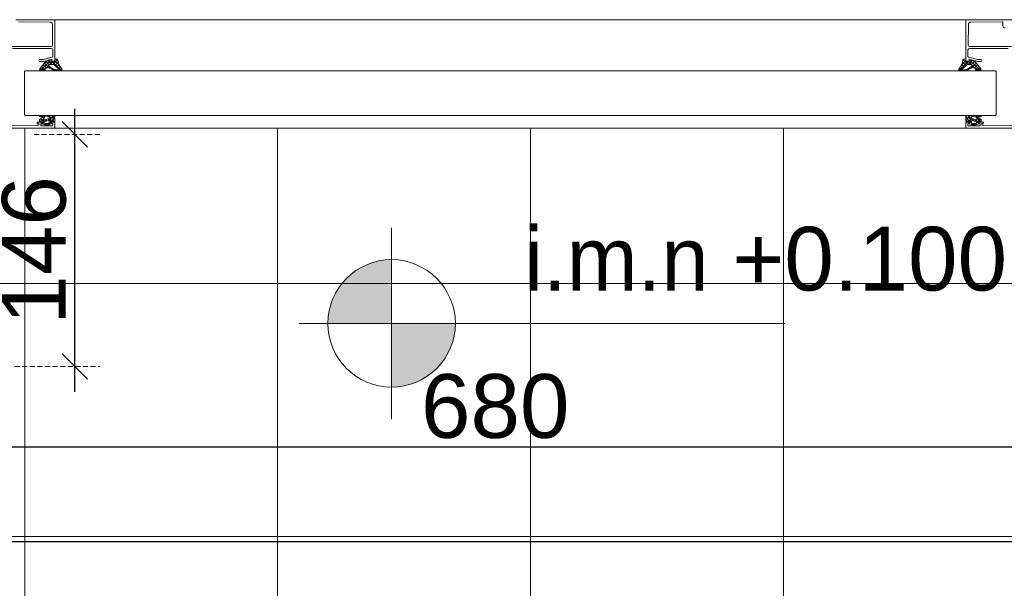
# Model space of a CAD drawing. Header units: millimetres. Extents: x 3652085 to 3778338, y -303702 to -273644.
# Tile 206 of 256: x 3691931 to 3692549, y -285182 to -284826. Entities that reach past the tile are written whole.
import ezdxf

# ---------------------------------------------------------------- set-up
doc = ezdxf.new("R2010")
doc.units = ezdxf.units.MM
doc.header["$PDMODE"] = 34
for name, pattern in [('AUSGEZOGEN', [0]), ('DASHED', [0.75, 0.5, -0.25]), ('HIDDEN2', [4.7625, 3.175, -1.5875])]:
    doc.linetypes.add(name, pattern=pattern)
doc.layers.add('!!!! BALCONY', color=7, linetype='Continuous')
doc.layers.add('DOOR', color=7, linetype='AUSGEZOGEN')
doc.layers.add('DIM-03    (HAUSART)', color=111, linetype='Continuous', lineweight=5)
doc.layers.add('SYMBOL-FLOOR   (HAUSART)', color=2, linetype='Continuous', lineweight=5)
doc.styles.add('1-100 Eng HA', font='arial.ttf', dxfattribs={"height": 200})
doc.styles.add('1-20 Eng HA', font='arial.ttf', dxfattribs={"height": 40})
doc.dimstyles.new('1-20 Eng HA', dxfattribs={"dimtxt": 40, "dimasz": 16, "dimexe": 16, "dimexo": 5, "dimgap": 5, "dimtad": 1, "dimdec": 0, "dimlfac": -1, "dimzin": 0, "dimdsep": 46, "dimtxsty": '1-20 Eng HA', "dimblk": 'OBLIQUE', "dimcen": 0.09, "dimdle": 16, "dimclrd": 256, "dimclre": 256, "dimclrt": 256, "dimadec": 0, "dimazin": 0, "dimtfac": 1, "dimtdec": 0, "dimtofl": 0, "dimtmove": 0, "dimatfit": 3, "dimldrblk": 'OBLIQUE', "dimfxl": 1, "dimtolj": 1, "dimtzin": 0, "dimlwe": 0, "dimarcsym": 0})

# ---------------------------------------------------------------- blocks, each defined once
blk = doc.blocks.new('F_042')
at = {"lineweight": 0}
for p, q in [((941.56, -40.07), (935.39, -46.24)), ((937.26, -42.64), (939.35, -44.73)), ((938.13, -41.54), (941.31, -44.72)), ((939.08, -40.58), (938.15, -41.51)), ((940.78, -42.82), (938.57, -45.03)), ((939.13, -40.56), (941.09, -42.53)), ((940.53, -40), (943.04, -42.51)), ((943.23, -40.37), (941.06, -42.54)), ((942.87, -40.37), (945.23, -42.73)), ((946.24, -39.33), (943.06, -42.51)), ((944.76, -38.84), (944.49, -39.11)), ((944.49, -40.02), (947.4, -42.92)), ((944.86, -42.68), (944.49, -43.05)), ((946.72, -40.82), (944.86, -42.68)), ((945.23, -42.73), (948.74, -46.24)), ((945.41, -38.96), (946.57, -40.12)), ((946.61, -42.89), (945.51, -44)), ((947.16, -42.35), (946.61, -42.89)), ((1512.35, -46.3), (1515.94, -42.7)), ((1513.45, -43.22), (1513.7, -42.98)), ((1513.7, -42.98), (1516.5, -40.17)), ((1514.24, -42.91), (1513.79, -42.47)), ((1515.4, -44.07), (1514.24, -42.91)), ((1515.99, -42.7), (1514.25, -40.95)), ((1514.36, -40.35), (1515.78, -38.92)), ((1517.78, -42.51), (1514.68, -39.42)), ((1515.94, -42.7), (1518.28, -40.37)), ((1516.42, -43.12), (1515.99, -42.7)), ((1516.5, -39.27), (1516.1, -38.86)), ((1519.75, -42.51), (1517.6, -40.37)), ((1518.1, -42.51), (1520.57, -40.04)), ((1525.5, -46.3), (1519.39, -40.18)), ((1520.01, -42.57), (1521.98, -40.61)), ((1522.17, -44.94), (1520.23, -43)), ((1520.26, -44.29), (1522.93, -41.62)), ((1523.42, -42.24), (1521.65, -40.48)), ((1521.75, -44.77), (1523.8, -42.73)), ((935.53, -44.85), (937.05, -46.37)), ((936.4, -43.74), (937.91, -45.26)), ((938.01, -45.59), (937.23, -46.37)), ((938.27, -45.61), (938.53, -45.88)), ((941.61, -43.96), (941.02, -44.55)), ((942.79, -44.75), (942.27, -45.27)), ((943.97, -45.54), (943.52, -45.99)), ((944.27, -45.7), (944.93, -46.37)), ((945.71, -45.77), (945.11, -46.37)), ((946.3, -45.77), (946.9, -46.37)), ((947.79, -43.69), (946.54, -44.94)), ((947.68, -45.77), (947.08, -46.37)), ((948.59, -44.86), (947.8, -45.65)), ((1513.06, -45.67), (1512.33, -44.94)), ((1514.38, -45.02), (1513.14, -43.79)), ((1513.76, -46.37), (1513.16, -45.77)), ((1514.25, -46.37), (1514.85, -45.77)), ((1515.73, -46.37), (1515.13, -45.77)), ((1516.22, -46.37), (1517.1, -45.48)), ((1517.37, -46.05), (1516.93, -45.6)), ((1518.62, -45.33), (1518.11, -44.81)), ((1519.87, -44.61), (1519.29, -44.02)), ((1520.04, -44.51), (1520.19, -44.37)), ((1522.45, -46.04), (1522.9, -45.6)), ((1523.6, -46.37), (1522.83, -45.6)), ((1523.2, -45.3), (1524.66, -43.83)), ((1524.09, -46.37), (1525.53, -44.93)), ((935, -78.31), (934.93, -78.24)), ((938.12, -75.35), (935.11, -78.36)), ((936.22, -75.29), (935.36, -74.43)), ((937.82, -79.01), (935.41, -76.6)), ((936.49, -74.86), (936.07, -75.29)), ((936.35, -79.66), (936.1, -79.41)), ((936.43, -79.17), (936.13, -79.47)), ((936.99, -74.37), (936.57, -74.79)), ((937.45, -76.52), (936.74, -75.8)), ((938.5, -77.1), (936.99, -78.61)), ((937.91, -74.86), (937.42, -74.37)), ((938.32, -79.39), (937.66, -80.05)), ((938.86, -77.93), (938.03, -77.1)), ((939.07, -80.25), (938.15, -79.34)), ((938.73, -74.75), (938.58, -74.89)), ((939.11, -74.37), (938.73, -74.75)), ((939.62, -74.45), (939.54, -74.37)), ((940.34, -79.5), (939.55, -80.29)), ((940.15, -74.98), (939.62, -74.45)), ((940.37, -77.32), (939.7, -76.65)), ((940.48, -77.24), (940.18, -77.54)), ((940.53, -77.47), (940.37, -77.32)), ((941.04, -80.11), (940.42, -79.49)), ((943.35, -74.37), (940.48, -77.24)), ((941.23, -74.37), (940.59, -75.01)), ((941.55, -78.5), (940.71, -77.66)), ((942.32, -77.52), (941.03, -78.81)), ((941.61, -76.44), (941.05, -75.87)), ((942, -78.94), (941.55, -78.5)), ((941.74, -76.57), (941.61, -76.44)), ((942.85, -75.56), (941.66, -74.37)), ((942.59, -79.53), (942.21, -79.16)), ((942.42, -77.42), (942.32, -77.52)), ((942.69, -79.27), (942.33, -79.63)), ((943.54, -78.37), (942.59, -77.42)), ((944.49, -77.19), (942.85, -75.56)), ((944.49, -75.35), (943.42, -76.42)), ((944.49, -77.47), (943.59, -78.37)), ((944.09, -74.67), (943.79, -74.37)), ((944.49, -75.07), (944.09, -74.67)), ((1517.73, -75.26), (1516.5, -76.49)), ((1518.82, -78.37), (1516.5, -76.05)), ((1516.66, -78.33), (1516.54, -78.21)), ((1517.81, -77.3), (1516.75, -78.36)), ((1518.09, -75.52), (1516.94, -74.37)), ((1518.63, -74.37), (1517.73, -75.26)), ((1518.79, -76.22), (1518.09, -75.52)), ((1518.97, -76.14), (1518.85, -76.26)), ((1519.13, -78.11), (1518.87, -78.37)), ((1520.75, -74.37), (1518.97, -76.14)), ((1520.7, -80.25), (1519, -78.55)), ((1520.01, -75.32), (1519.06, -74.37)), ((1520.21, -77.02), (1519.13, -78.11)), ((1520.27, -77.7), (1519.36, -76.79)), ((1520.06, -79.29), (1519.44, -79.92)), ((1520.07, -79.29), (1520.06, -79.29)), ((1520.76, -76.47), (1520.21, -77.02)), ((1521.21, -74.4), (1521.18, -74.37)), ((1521.94, -79.54), (1521.19, -80.29)), ((1521.74, -74.93), (1521.21, -74.4)), ((1522.62, -77.93), (1521.38, -76.69)), ((1522.26, -77.09), (1521.51, -77.85)), ((1522.73, -80.16), (1522.1, -79.53)), ((1522.43, -74.8), (1522.34, -74.9)), ((1522.87, -74.37), (1522.43, -74.8)), ((1523.89, -75.47), (1523.2, -76.15)), ((1524.42, -79.73), (1523.21, -78.52)), ((1525.14, -76.33), (1523.23, -78.25)), ((1523.76, -74.82), (1523.3, -74.37)), ((1525.18, -78.37), (1523.59, -76.78)), ((1524.43, -79.17), (1523.64, -79.96)), ((1524.23, -75.29), (1523.88, -74.94)), ((1524.49, -74.87), (1523.92, -75.43)), ((1524.99, -74.37), (1524.58, -74.78)), ((1526.12, -77.48), (1525.23, -78.37)), ((1526.09, -75.03), (1525.42, -74.37)), ((1526.12, -77.18), (1525.45, -76.52))]:
    blk.add_line(p, q, dxfattribs=at)
for points in [[(880.99, -14.37), (1517, -14.37)], [(824.49, -82.37), (1517, -82.37)]]:
    blk.add_lwpolyline(points, dxfattribs=at)
for points in [[(917.99, -32.37), (942.28, -32.37, -0.4137), (943.28, -33.37), (943.29, -37.35, -0.339968), (942.92, -37.84), (937.21, -39.37), (935.09, -39.37, 0.999985), (935.09, -40.57), (937.36, -40.57), (942.59, -39.17), (942.59, -40.57), (943.99, -40.57, 0.414214), (944.49, -40.07), (944.49, -14.87, 0.4142), (943.99, -14.37), (919.99, -14.37, 0.414227)], [(919.99, -19.57, 0.414161), (921.29, -18.27), (921.29, -16.18, -0.416523), (921.79, -15.68), (941.52, -15.83, -0.410062), (943.01, -17.32), (943.14, -30.16), (943.14, -30.16, -0.416011), (942.14, -31.17), (915.84, -31.17, 0.49432)], [(1543, -32.37), (1518.71, -32.37, 0.4137), (1517.71, -33.37), (1517.7, -37.35, 0.339968), (1518.07, -37.84), (1523.78, -39.37), (1525.9, -39.37, -0.999985), (1525.9, -40.57), (1523.63, -40.57), (1518.4, -39.17), (1518.4, -40.57), (1517, -40.57, -0.414214), (1516.5, -40.07), (1516.5, -14.87, -0.4142), (1517, -14.37), (1541, -14.37, -0.414227)], [(1539.2, -15.68), (1519.47, -15.83, 0.410062), (1517.98, -17.32), (1517.85, -30.16), (1517.85, -30.16, 0.416011), (1518.85, -31.17), (1545.15, -31.17, -0.49432)], [(855.99, -82.37), (943.99, -82.37, 0.414214), (944.49, -81.87), (944.49, -79.07, 0.414214), (943.99, -78.57), (942.39, -78.57, 1), (942.39, -79.37), (943.29, -79.37), (943.29, -80.47, -0.414214), (942.79, -80.97), (936.19, -80.97, -0.414214), (935.69, -80.47), (935.69, -79.37), (936.59, -79.37, 1), (936.59, -78.57), (933.89, -78.57, 1.00001), (933.89, -79.37), (934.49, -79.37), (934.49, -80.07, -0.414214), (933.99, -80.57), (933.49, -80.57), (933.49, -80.72), (913.09, -80.57)], [(1580, -82.37), (1517, -82.37, -0.414214), (1516.5, -81.87), (1516.5, -79.07, -0.414214), (1517, -78.57), (1518.6, -78.57, -1), (1518.6, -79.37), (1517.7, -79.37), (1517.7, -80.47, 0.414214), (1518.2, -80.97), (1524.8, -80.97, 0.414214), (1525.3, -80.47), (1525.3, -79.37), (1524.4, -79.37, -1), (1524.4, -78.57), (1527.1, -78.57, -1.00001), (1527.1, -79.37), (1526.5, -79.37), (1526.5, -80.07, 0.414214), (1527, -80.57), (1527.5, -80.57), (1527.5, -80.72), (1547.9, -80.57)]]:
    blk.add_lwpolyline(points, format="xyb", dxfattribs=at)
for points in [[(946.65, -40.41, 0.073105), (947.43, -42.99, 0.073105), (948.92, -45.24, -0.611617), (948.31, -46.37), (944.76, -46.37, -0.135371), (943.86, -46.18), (940.86, -44.46, 0.600795), (940.11, -44.4, -0.039523), (936.88, -45.57), (938.17, -45.6, -0.98584), (938.16, -46.37), (935.83, -46.37, -0.588526), (935.18, -45.28), (938.56, -40.99, -0.170077), (939.03, -40.6), (941.18, -39.74, -0.46953), (941.45, -39.84), (941.65, -40.29, 0.327485), (941.79, -40.37), (944.29, -40.37, 0.417705), (944.49, -40.2), (944.49, -39, -0.496087), (944.73, -38.83), (945.67, -39.02, -0.281435), (946.41, -39.63), (946.63, -40.33), (946.65, -40.41)], [(944.25, -42.83, 0.353239), (943.77, -42.51), (941.24, -42.51, 0.527417), (940.78, -43.11), (940.97, -43.47, 0.120402), (941.12, -43.63), (943.92, -45.5, 0.199747), (944.76, -45.77), (947.99, -45.77), (948, -45.68), (947.65, -45.62, -0.133794), (946.78, -45.17), (944.25, -42.83)], [(1514.35, -40.41, -0.073105), (1513.56, -42.99, -0.073105), (1512.07, -45.24, 0.611617), (1512.68, -46.37), (1516.23, -46.37, 0.135371), (1517.13, -46.18), (1520.13, -44.46, -0.600795), (1520.88, -44.4, 0.039523), (1524.11, -45.57), (1522.82, -45.6, 0.98584), (1522.83, -46.37), (1525.16, -46.37, 0.588526), (1525.81, -45.28), (1522.43, -40.99, 0.170077), (1521.96, -40.6), (1519.81, -39.74, 0.46953), (1519.54, -39.84), (1519.34, -40.29, -0.327485), (1519.2, -40.37), (1516.7, -40.37, -0.417705), (1516.5, -40.2), (1516.5, -39, 0.496087), (1516.26, -38.83), (1515.32, -39.02, 0.281435), (1514.58, -39.63), (1514.36, -40.33), (1514.35, -40.41)], [(1516.74, -42.83, -0.353239), (1517.22, -42.51), (1519.75, -42.51, -0.527417), (1520.21, -43.11), (1520.03, -43.47, -0.120402), (1519.88, -43.63), (1517.07, -45.5, -0.199747), (1516.23, -45.77), (1513, -45.77), (1512.99, -45.68), (1513.34, -45.62, 0.133794), (1514.21, -45.17), (1516.74, -42.83)], [(935.54, -74.37), (944.19, -74.37, -0.198913), (944.4, -74.46, -0.198913), (944.49, -74.67), (944.49, -78.07, -0.414214), (944.19, -78.37), (942.09, -78.37, 0.414214), (941.99, -78.47), (941.99, -78.87, 0.414214), (942.29, -79.17), (942.51, -79.17, -0.665155), (942.65, -79.51), (940.77, -80.21), (939.72, -80.3, -0.037416), (938.73, -80.21), (937.88, -80.12), (936.28, -79.64, -0.217158), (936.15, -79.53), (936.12, -79.45, -0.544925), (936.3, -79.17), (936.69, -79.17, 0.414214), (936.99, -78.87), (936.99, -78.47, 0.414214), (936.89, -78.37), (935.18, -78.37, -0.414214), (934.88, -78.07), (934.88, -77.09, -0.264132), (935.02, -76.83), (937.07, -75.61, 0.587695), (937.06, -75.43), (936.85, -75.32, 0.120185), (936.71, -75.29), (935.63, -75.29, -0.056618), (935.56, -75.28), (935.1, -75.17, -0.685292), (935.02, -74.62), (935.39, -74.41), (935.54, -74.37)], [(938.33, -74.88), (936.18, -74.77), (936.16, -74.82), (937.65, -75.01, -0.095683), (937.76, -75.04), (937.98, -75.16, -0.273211), (938.13, -75.43), (938.13, -75.75, -0.243176), (938.01, -76), (937.57, -76.31, 0.195639), (937.45, -76.5), (937.41, -76.74, 0.468397), (937.7, -77.1), (938.67, -77.1, 0.118373), (938.94, -77.03), (939.91, -76.54, -0.118373), (940.18, -76.47), (940.75, -76.47, 0.414214), (941.05, -76.17), (941.05, -75.59, 0.399031), (940.48, -74.99), (938.33, -74.88)], [(939.85, -77.68), (939.4, -77.88, -0.103917), (939.16, -77.93), (938.06, -77.93, 0.439256), (937.76, -78.26), (937.83, -79.04, 0.321894), (938.05, -79.31), (938.7, -79.52), (939.56, -79.57), (940.74, -79.46, 0.142395), (940.91, -79.32, 0.142395), (940.98, -79.11), (941.03, -78.79, 0.11993), (941.02, -78.65), (940.72, -77.67, 0.446268), (940.31, -77.48), (939.85, -77.68)], [(942.4, -77.42), (942.82, -77.42, 0.414214), (943.42, -76.82), (943.42, -76.25, 0.141814), (943.39, -76.15), (943.37, -76.12, 0.209904), (943.1, -75.94), (942.86, -75.89, 0.204901), (942.55, -75.96), (941.81, -76.51, 0.153119), (941.67, -76.7), (941.6, -76.89, 0.515891), (941.98, -77.42), (942.4, -77.42)], [(1525.45, -74.37), (1516.8, -74.37, 0.198913), (1516.59, -74.46, 0.198913), (1516.5, -74.67), (1516.5, -78.07, 0.414214), (1516.8, -78.37), (1518.9, -78.37, -0.414214), (1519, -78.47), (1519, -78.87, -0.414214), (1518.7, -79.17), (1518.48, -79.17, 0.665155), (1518.34, -79.51), (1520.22, -80.21), (1521.27, -80.3, 0.037416), (1522.26, -80.21), (1523.11, -80.12), (1524.71, -79.64, 0.217158), (1524.84, -79.53), (1524.88, -79.45, 0.544925), (1524.69, -79.17), (1524.3, -79.17, -0.414214), (1524, -78.87), (1524, -78.47, -0.414214), (1524.1, -78.37), (1525.82, -78.37, 0.414214), (1526.12, -78.07), (1526.12, -77.09, 0.264132), (1525.97, -76.83), (1523.92, -75.61, -0.587695), (1523.93, -75.43), (1524.14, -75.32, -0.120185), (1524.28, -75.29), (1525.37, -75.29, 0.056618), (1525.43, -75.28), (1525.89, -75.17, 0.685292), (1525.97, -74.62), (1525.6, -74.41), (1525.45, -74.37)], [(1518.59, -77.42), (1518.17, -77.42, -0.414214), (1517.57, -76.82), (1517.57, -76.25, -0.141814), (1517.6, -76.15), (1517.62, -76.12, -0.209904), (1517.89, -75.94), (1518.13, -75.89, -0.204901), (1518.44, -75.96), (1519.18, -76.51, -0.153119), (1519.33, -76.7), (1519.39, -76.89, -0.515891), (1519.01, -77.42), (1518.59, -77.42)], [(1522.66, -74.88), (1524.81, -74.77), (1524.83, -74.82), (1523.34, -75.01, 0.095683), (1523.24, -75.04), (1523.01, -75.16, 0.273211), (1522.86, -75.43), (1522.86, -75.75, 0.243176), (1522.99, -76), (1523.42, -76.31, -0.195639), (1523.54, -76.5), (1523.59, -76.74, -0.468397), (1523.29, -77.1), (1522.32, -77.1, -0.118373), (1522.05, -77.03), (1521.08, -76.54, 0.118373), (1520.81, -76.47), (1520.24, -76.47, -0.414214), (1519.94, -76.17), (1519.94, -75.59, -0.399031), (1520.51, -74.99), (1522.66, -74.88)], [(1521.14, -77.68), (1521.59, -77.88, 0.103917), (1521.83, -77.93), (1522.93, -77.93, -0.439256), (1523.23, -78.26), (1523.17, -79.04, -0.321894), (1522.94, -79.31), (1522.29, -79.52), (1521.43, -79.57), (1520.26, -79.46, -0.142395), (1520.08, -79.32, -0.142395), (1520.01, -79.11), (1519.96, -78.79, -0.11993), (1519.97, -78.65), (1520.28, -77.67, -0.446268), (1520.68, -77.48), (1521.14, -77.68)]]:
    blk.add_lwpolyline(points, format="xyb", close=True, dxfattribs=at)
at = {"layer": 'DOOR', "color": 4, "linetype": 'AUSGEZOGEN', "lineweight": 0}
for p, q in [((925.99, -46.37), (925.49, -46.87)), ((925.49, -46.87), (925.49, -73.87)), ((925.99, -46.37), (959.49, -46.37)), ((1535, -46.37), (1535.5, -46.87)), ((1535.5, -46.87), (1535.5, -73.87)), ((925.49, -73.87), (925.99, -74.37)), ((1535.5, -73.87), (1535, -74.37)), ((925.99, -74.37), (959.49, -74.37))]:
    blk.add_line(p, q, dxfattribs=at)
for points in [[(1535, -46.37), (925.99, -46.37)], [(1535, -74.37), (925.99, -74.37)]]:
    blk.add_lwpolyline(points, dxfattribs=at)
blk = doc.blocks.new('_Oblique')
at = {"color": 0, "linetype": 'ByBlock', "lineweight": -2}
blk.add_line((-0.5, -0.5), (0.5, 0.5), dxfattribs=at)
blk = doc.blocks.new('*D478')
at = {"layer": 'Defpoints', "color": 0, "lineweight": 0, "transparency": 16777216}
for p in [(3691889.91, -284891.91), (3692569.93, -284893.71), (3692569.93, -285093.71)]:
    blk.add_point(p, dxfattribs=at)
at = {"layer": 'DIM-03    (HAUSART)', "linetype": 'HIDDEN2', "lineweight": 0, "transparency": 16777216}
for p, q in [((3691889.91, -284896.91), (3691889.91, -285109.71)), ((3692569.93, -284898.71), (3692569.93, -285109.71))]:
    blk.add_line(p, q, dxfattribs=at)
at = {"layer": 'DIM-03    (HAUSART)', "lineweight": -2, "transparency": 16777216}
blk.add_line((3691873.91, -285093.71), (3692585.93, -285093.71), dxfattribs=at)
at = {"layer": 'DIM-03    (HAUSART)', "lineweight": -2, "transparency": 16777216, "xscale": 16, "yscale": 16, "zscale": 16, "rotation": 180}
blk.add_blockref('_Oblique', (3691889.91, -285093.71), dxfattribs=at)
at = {"layer": 'DIM-03    (HAUSART)', "lineweight": -2, "transparency": 16777216, "xscale": 16, "yscale": 16, "zscale": 16}
blk.add_blockref('_Oblique', (3692569.93, -285093.71), dxfattribs=at)
at = {"layer": 'DIM-03    (HAUSART)', "lineweight": 0, "transparency": 16777216, "insert": (3692229.92, -285068.29), "char_height": 40, "attachment_point": 5, "style": '1-20 Eng HA'}
blk.add_mtext('\\A1;680', dxfattribs=at)
blk = doc.blocks.new('*D480')
at = {"layer": 'Defpoints', "color": 0, "lineweight": 0, "transparency": 16777216}
for p in [(3691874.42, -284893.71), (3693504.42, -284891.81), (3693504.42, -285152.93)]:
    blk.add_point(p, dxfattribs=at)
at = {"layer": 'DIM-03    (HAUSART)', "linetype": 'HIDDEN2', "lineweight": 0, "transparency": 16777216}
for p, q in [((3691874.42, -284898.71), (3691874.42, -285168.93)), ((3693504.42, -284896.81), (3693504.42, -285168.93))]:
    blk.add_line(p, q, dxfattribs=at)
at = {"layer": 'DIM-03    (HAUSART)', "lineweight": -2, "transparency": 16777216}
blk.add_line((3691858.42, -285152.93), (3693520.42, -285152.93), dxfattribs=at)
at = {"layer": 'DIM-03    (HAUSART)', "lineweight": -2, "transparency": 16777216, "xscale": 16, "yscale": 16, "zscale": 16, "rotation": 180}
blk.add_blockref('_Oblique', (3691874.42, -285152.93), dxfattribs=at)
at = {"layer": 'DIM-03    (HAUSART)', "lineweight": -2, "transparency": 16777216, "xscale": 16, "yscale": 16, "zscale": 16}
blk.add_blockref('_Oblique', (3693504.42, -285152.93), dxfattribs=at)
at = {"layer": 'DIM-03    (HAUSART)', "lineweight": 0, "transparency": 16777216, "insert": (3692689.42, -285127.49), "char_height": 40, "attachment_point": 5, "style": '1-20 Eng HA'}
blk.add_mtext('\\A1;1630', dxfattribs=at)
blk = doc.blocks.new('A$C49A54BFA')
at = {"layer": 'SYMBOL-FLOOR   (HAUSART)'}
h = blk.add_hatch(color=256, dxfattribs=at)
h.paths.add_polyline_path([(0, 200, 0.414214), (-200, 0), (0, 0)])
h.paths.add_polyline_path([(200, 0), (0, 0), (0, -200, 0.414214)])
for p, q in [((0, -300), (0, 300)), ((-289.7, 0), (1234, 0))]:
    blk.add_line(p, q, dxfattribs=at)
blk.add_circle((0, 0), 200, dxfattribs=at)
blk = doc.blocks.new('*D470')
at = {"layer": 'Defpoints', "color": 0, "lineweight": 0, "transparency": 16777216}
for p in [(3691935.41, -284897.64), (3691966, -284897.64), (3691899.43, -285043.19)]:
    blk.add_point(p, dxfattribs=at)
at = {"layer": 'DIM-03    (HAUSART)', "lineweight": -2, "transparency": 16777216}
blk.add_line((3691966, -285059.19), (3691966, -284881.64), dxfattribs=at)
at = {"layer": 'DIM-03    (HAUSART)', "linetype": 'HIDDEN2', "lineweight": 0, "transparency": 16777216}
for p, q in [((3691940.41, -284897.64), (3691982, -284897.64)), ((3691904.43, -285043.19), (3691982, -285043.19))]:
    blk.add_line(p, q, dxfattribs=at)
at = {"layer": 'DIM-03    (HAUSART)', "lineweight": -2, "transparency": 16777216, "xscale": 16, "yscale": 16, "zscale": 16}
for p, rotation in [((3691966, -284897.64), 90), ((3691966, -285043.19), 270)]:
    blk.add_blockref('_Oblique', p, dxfattribs=dict(at, rotation=rotation))
at = {"layer": 'DIM-03    (HAUSART)', "lineweight": 0, "transparency": 16777216, "insert": (3691940.57, -284970.42), "char_height": 40, "attachment_point": 5, "rotation": 90, "style": '1-20 Eng HA'}
blk.add_mtext('\\A1;146', dxfattribs=at)

msp = doc.modelspace()

# ---------------------------------------------------------------- hatches: boundary and pattern name
at = {"layer": '!!!! BALCONY', "linetype": 'Continuous', "lineweight": 13}
h = msp.add_hatch(dxfattribs=at)
h.set_pattern_fill('NET', color=252, scale=50, angle=360, style=0)
h.set_pattern_definition([(360, (3889578.23, -421040.01), (8e-14, 158.75), []), (90, (3889578.23, -421040.01), (-158.75, 9e-14), [])])
h.paths.add_polyline_path([(3693297.45, -284893.71), (3692677.9, -284893.71), (3692620.9, -284893.71), (3692042.92, -284893.71), (3692042.92, -284893.71), (3691952.89, -284893.71), (3691899.64, -284893.71), (3691899.64, -284899.19), (3691899.14, -284898.69), (3691899.14, -284907.38), (3691899.4, -284907.64), (3691900.72, -284908.96), (3691900.72, -284912.12), (3691901.51, -284912.12), (3691901.51, -284914.49), (3691900.72, -284915.29), (3691900.72, -284915.68), (3691900.72, -284916.87), (3691899.14, -284916.87), (3691898.35, -284917.66), (3691898.35, -284926.78), (3691897.56, -284928.91), (3691898.35, -284931.28), (3691898.35, -284936.82), (3691899.14, -284937.61), (3691899.14, -284947.88), (3691898.35, -284948.67), (3691898.35, -284951.04), (3691897.56, -284951.83), (3691897.56, -284955.79), (3691898.35, -284956.58), (3691898.35, -284959.74), (3691899.14, -284960.53), (3691899.14, -284969.22), (3691900.72, -284970.8), (3691900.72, -284973.96), (3691901.51, -284973.96), (3691901.51, -284976.34), (3691900.72, -284977.13), (3691900.72, -284978.71), (3691899.14, -284978.71), (3691898.35, -284979.5), (3691898.35, -284986.61), (3691899.14, -284987.4), (3691899.14, -284989.77), (3691899.93, -284990.56), (3691900.72, -284991.35), (3691900.72, -284992.93), (3691899.93, -284993.72), (3691899.14, -284994.51), (3691899.14, -284996.89), (3691898.35, -284997.68), (3691898.35, -285005.58), (3691899.14, -285005.58), (3691899.14, -285015.86), (3691898.35, -285016.65), (3691898.35, -285022.18), (3691897.56, -285022.18), (3691897.56, -285023.76), (3691898.35, -285025.34), (3691899.93, -285028.5), (3691899.93, -285032.45), (3691899.14, -285033.24), (3691899.14, -285034.82), (3691899.4, -285037.2), (3691899.4, -285038.14), (3691899.4, -285043.43), (3691897.34, -285044.46), (3691885.48, -285044.46), (3691884.69, -285043.67), (3691880.74, -285043.67), (3691879.52, -285042.88), (3691860.98, -285042.88), (3691859.4, -285042.09), (3691853.87, -285042.09), (3691853.08, -285041.3), (3691849.12, -285041.3), (3691847.54, -285042.88), (3691839.64, -285042.88), (3691838.85, -285042.09), (3691837.27, -285042.09), (3691832.31, -285042.09), (3691831.52, -285042.88), (3691822.82, -285042.88), (3691821.24, -285044.46), (3691818.08, -285044.46), (3691818.08, -285045.25), (3691815.71, -285045.25), (3691814.92, -285044.46), (3691813.34, -285044.46), (3691813.34, -285042.88), (3691812.55, -285042.09), (3691803.42, -285042.09), (3691801.29, -285041.3), (3691801.29, -285041.3), (3691798.92, -285042.09), (3691793.8, -285042.09), (3691793.01, -285042.88), (3691788.26, -285042.88), (3691786.68, -285044.46), (3691783.52, -285044.46), (3691783.71, -285042.84), (3691779.93, -285043.19), (3691777.99, -285044.46), (3691776.41, -285044.46), (3691776.41, -285043.67), (3691775.62, -285042.88), (3691774.04, -285042.88), (3691748.74, -285042.09), (3691748.74, -285042.88), (3691740.05, -285042.88), (3691739.26, -285042.09), (3691734.52, -285042.09), (3691733.73, -285041.3), (3691728.19, -285041.3), (3691727.4, -285040.51), (3691721.87, -285040.51), (3691721.08, -285041.3), (3691717.13, -285041.3), (3691716.34, -285042.09), (3691713.18, -285042.09), (3691712.39, -285042.88), (3691710.01, -285042.88), (3691710.01, -285043.67), (3691708.43, -285043.67), (3691707.64, -285044.46), (3691706.06, -285044.46), (3691704.1, -285043.53), (3691700.67, -285044.21), (3691696.72, -285044.6), (3691695.79, -285043.67), (3691695, -285043.67), (3691694.21, -285042.88), (3691693.12, -285042.88), (3691678.21, -285042.88), (3691678.21, -285043.67), (3691674.26, -285043.67), (3691673.47, -285044.46), (3691661.62, -285044.46), (3691658.45, -285042.88), (3691658.45, -285042.88), (3691653.13, -285042.88), (3691653.13, -285323.94), (3692042.92, -285323.94), (3692676.05, -285323.94), (3692702.87, -285412.31), (3692726.44, -285235.58), (3692749.79, -285323.94), (3693297.45, -285323.94), (3693796.18, -285323.94), (3693796.18, -285042.88), (3693793.23, -285042.88), (3693792.43, -285042.09), (3693787.31, -285042.09), (3693784.94, -285041.3), (3693784.94, -285041.3), (3693782.81, -285042.09), (3693773.68, -285042.09), (3693772.89, -285042.88), (3693772.89, -285044.46), (3693771.31, -285044.46), (3693770.52, -285045.25), (3693768.15, -285045.25), (3693764.59, -285044.07), (3693763.41, -285042.88), (3693754.71, -285042.88), (3693753.92, -285042.09), (3693748.96, -285042.09), (3693748.96, -285042.09), (3693747.38, -285042.09), (3693746.59, -285042.88), (3693739.48, -285042.88), (3693738.69, -285042.09), (3693737.9, -285042.09), (3693737.11, -285041.3), (3693733.16, -285041.3), (3693732.36, -285042.09), (3693726.83, -285042.09), (3693725.25, -285042.88), (3693719.55, -285042.88), (3693717.97, -285044.46), (3693705.32, -285044.46), (3693704.53, -285043.67), (3693700.58, -285043.67), (3693699.36, -285042.88), (3693684.59, -285042.88), (3693683.01, -285044.46), (3693680.64, -285044.46), (3693678.12, -285044.21), (3693674.69, -285043.53), (3693671.66, -285044.97), (3693670.36, -285043.67), (3693668.78, -285043.67), (3693666.41, -285042.88), (3693665.62, -285042.09), (3693662.46, -285042.09), (3693661.67, -285041.3), (3693657.72, -285041.3), (3693656.92, -285040.51), (3693651.39, -285040.51), (3693650.6, -285041.3), (3693645.07, -285041.3), (3693644.28, -285042.09), (3693639.54, -285042.09), (3693638.75, -285042.88), (3693630.05, -285042.88), (3693604.76, -285042.09), (3693604.76, -285042.88), (3693603.18, -285042.88), (3693602.39, -285043.67), (3693602.39, -285044.46), (3693600.81, -285044.46), (3693598.86, -285043.19), (3693595.09, -285042.84), (3693595.27, -285044.46), (3693592.9, -285044.46), (3693592.11, -285043.67), (3693591.32, -285043.67), (3693590.53, -285042.88), (3693585.79, -285042.88), (3693585, -285042.09), (3693579.87, -285042.09), (3693577.5, -285041.3), (3693577.5, -285041.3), (3693575.37, -285042.09), (3693566.25, -285042.09), (3693565.46, -285042.88), (3693565.46, -285044.46), (3693563.87, -285044.46), (3693563.08, -285045.25), (3693560.71, -285045.25), (3693557.16, -285044.07), (3693555.97, -285042.88), (3693547.28, -285042.88), (3693546.49, -285042.09), (3693541.53, -285042.09), (3693541.53, -285042.09), (3693539.95, -285042.09), (3693539.16, -285042.88), (3693532.04, -285042.88), (3693531.25, -285042.09), (3693530.46, -285042.09), (3693529.67, -285041.3), (3693525.72, -285041.3), (3693524.93, -285042.09), (3693519.4, -285042.09), (3693517.82, -285042.88), (3693498.06, -285042.88), (3693498.06, -285043.67), (3693494.1, -285043.67), (3693493.31, -285044.46), (3693481.46, -285044.46), (3693479.39, -285043.43), (3693479.39, -285038.14), (3693479.39, -285037.2), (3693479.66, -285034.82), (3693479.66, -285033.24), (3693478.87, -285032.45), (3693478.87, -285029.29), (3693479.66, -285028.5), (3693479.66, -285026.92), (3693480.45, -285025.34), (3693481.24, -285023.76), (3693481.24, -285021.39), (3693480.45, -285020.6), (3693480.45, -285016.65), (3693479.66, -285015.86), (3693479.66, -285005.58), (3693480.45, -284997.68), (3693479.66, -284996.89), (3693479.66, -284994.51), (3693478.08, -284992.93), (3693478.08, -284992.93), (3693478.08, -284991.35), (3693478.87, -284990.56), (3693479.66, -284989.77), (3693479.66, -284987.4), (3693480.45, -284986.61), (3693480.45, -284979.5), (3693479.66, -284978.71), (3693478.08, -284978.71), (3693478.08, -284977.13), (3693477.29, -284976.34), (3693477.29, -284973.96), (3693478.47, -284970.41), (3693479.66, -284969.22), (3693479.66, -284960.53), (3693480.45, -284959.74), (3693480.45, -284956.58), (3693481.24, -284955.79), (3693481.24, -284951.83), (3693480.45, -284951.04), (3693480.45, -284948.67), (3693479.66, -284947.88), (3693479.66, -284937.61), (3693480.45, -284936.82), (3693480.45, -284931.28), (3693481.24, -284928.91), (3693480.45, -284926.78), (3693480.45, -284917.66), (3693479.66, -284916.87), (3693478.08, -284916.87), (3693478.08, -284915.29), (3693477.29, -284914.49), (3693477.29, -284912.12), (3693478.47, -284908.57), (3693479.66, -284907.38), (3693479.66, -284898.14), (3693484.39, -284898.14), (3693503.36, -284898.14, 0.611314), (3693499.01, -284895.05), (3693499.01, -284894.71), (3693484.39, -284894.71), (3693425.4, -284893.7), (3693425.4, -284889.41), (3693420.9, -284889.41, 1.953011), (3693419.89, -284891.08, -0.693666), (3693418.9, -284893.71), (3693361.9, -284893.71), (3693297.45, -284893.71)])

# ---------------------------------------------------------------- block references
at = {"linetype": 'DASHED', "lineweight": 5, "ltscale": 0.5, "xscale": -1}
msp.add_blockref('F_042', (3693469.92, -284811.34, -180000), dxfattribs=at)
at = {"layer": 'SYMBOL-FLOOR   (HAUSART)', "xscale": 0.2, "yscale": 0.2, "zscale": 0.2}
msp.add_blockref('A$C49A54BFA', (3692164.88, -285016.22, -180000), dxfattribs=at)

# ---------------------------------------------------------------- texts
at = {"layer": 'SYMBOL-FLOOR   (HAUSART)', "color": 3, "insert": (3692551.21, -284888.93, -502634.12), "char_height": 40, "width": 611.1202, "attachment_point": 3, "style": '1-100 Eng HA'}
msp.add_mtext('\\P{\\fAvaza Mtavruli|b0|i0|c204|p34;i.m.n }+0.100', dxfattribs=at)

# ---------------------------------------------------------------- dimensions: what is measured, and where the dimension line sits
at = {"layer": 'DIM-03    (HAUSART)', "lineweight": 0}
dim = msp.add_linear_dim(base=(3691966, -284897.64, -180000), p1=(3691899.43, -285043.19, -180000), p2=(3691935.41, -284897.64, -180000), angle=90, dimstyle='1-20 Eng HA', dxfattribs=at)
dim.commit()
dim.dimension.update_dxf_attribs({"geometry": '*D470', "text_midpoint": (3691940.57, -284970.42, -180000)})
for base, p1, p2, picture, middle in [((3693504.42, -285152.93, -180000), (3691874.42, -284893.71, -180000), (3693504.42, -284891.81, -180000), '*D480', (3692689.42, -285127.49, -180000)), ((3692569.93, -285093.71, -180000), (3691889.91, -284891.91, -180000), (3692569.93, -284893.71, -180000), '*D478', (3692229.92, -285068.29, -180000))]:
    dim = msp.add_linear_dim(base=base, p1=p1, p2=p2, dimstyle='1-20 Eng HA', dxfattribs=at)
    dim.commit()
    dim.dimension.update_dxf_attribs({"geometry": picture, "text_midpoint": middle})

doc.saveas('drawing.dxf')
